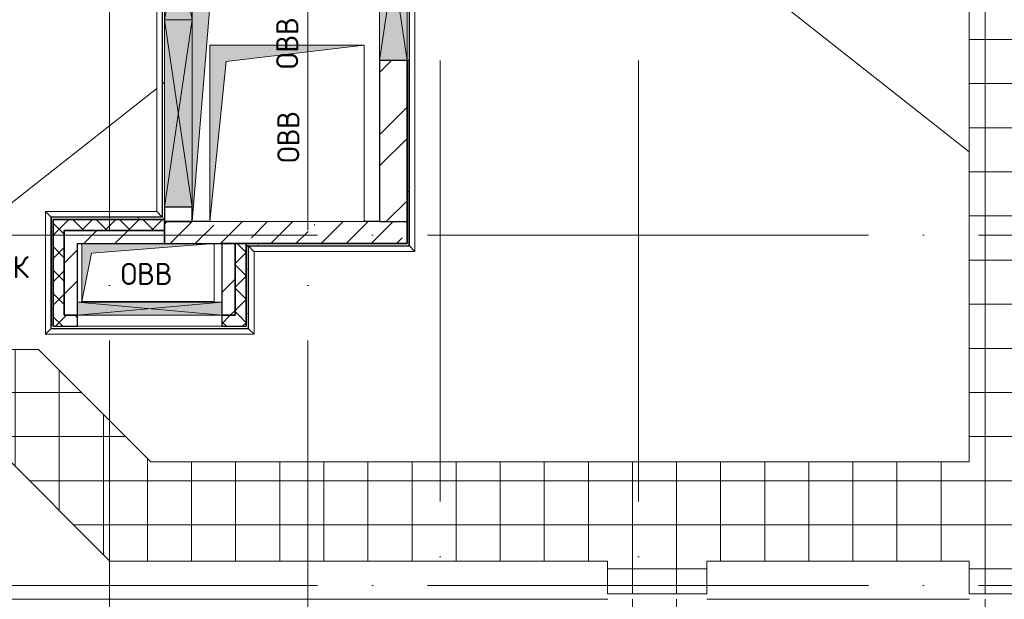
# Model space of a CAD drawing. Header units: millimetres. Extents: x -30540 to 150652, y -11730 to 123410.
# Tile 75 of 113: x 94041 to 102974, y 36525 to 41780. Entities that reach past the tile are written whole.
import ezdxf

# ---------------------------------------------------------------- set-up
doc = ezdxf.new("R2010")
doc.units = ezdxf.units.MM
doc.linetypes.add('ADSK_Линия сетки', pattern=[5000, 4000, -500, 0, -500])
for name, color, linetype, lineweight in [('A-____-NOTE-TEXT', 7, 'Continuous', 18), ('A-GENM-____-OTLN', 7, 'Continuous', 18), ('A-GLAZ-____-MCUT', 7, 'Continuous', 9), ('A-GLAZ-____-OTLN', 7, 'Continuous', 18), ('A-ROOF-____-OTLN', 7, 'Continuous', 18), ('A-ROOF-____-PATT', 7, 'Continuous', 18), ('A-WALL-____-MCUT', 7, 'Continuous', 40), ('A-WALL-____-OTLN', 7, 'Continuous', 18), ('A-WALL-____-PATT', 7, 'Continuous', 40), ('I-WALL-____-MCUT', 7, 'Continuous', 40), ('I-WALL-____-OTLN', 7, 'Continuous', 18), ('M-EQPM-____-OTLN', 7, 'Continuous', 18), ('S-GRID-____-OTLN', 7, 'Continuous', 9)]:
    doc.layers.add(name, color=color, linetype=linetype, lineweight=lineweight)
doc.styles.add('GOST Common', font='GOST_Common.ttf', dxfattribs={"height": 200})
pattern_1 = [(45, (0, 0), (-424.264, 424.264), []), (45, (0, 282.8), (-424.264, 424.264), [])]
pattern_2 = [(45, (0, 0), (-106.06602, 106.06602), []), (135, (0, 0), (-106.06602, -106.06602), [])]
pattern_3 = [(0, (0, 0), (0, 400), []), (90, (0, 0), (-400, 2e-14), [])]
pattern_4 = [(0, (0, 0), (406.4, 101.6), [6.706, -298.094, 6.706, -298.094, -1625.6]), (0, (0, 0), (406.4, 101.6), [-609.6, 6.706, -602.894, 6.706, -298.094, -711.2]), (0, (0, 0), (406.4, 101.6), [-1524, 6.706, -196.494, 6.706, -501.294]), (120, (152.4, 50.8), (-291.18818, 301.15272), [6.706, -298.094, 6.706, -298.094, -1625.6]), (120, (152.4, 50.8), (-291.18818, 301.15272), [-609.6, 6.706, -602.894, 6.706, -298.094, -711.2]), (120, (152.4, 50.8), (-291.18818, 301.15272), [-1524, 6.706, -196.494, 6.706, -501.294]), (240, (203.2, 254), (-115.21182, -402.75272), [6.706, -298.094, 6.706, -298.094, -1625.6]), (240, (203.2, 254), (-115.21182, -402.75272), [-609.6, 6.706, -602.894, 6.706, -298.094, -711.2]), (240, (203.2, 254), (-115.21182, -402.75272), [-1524, 6.706, -196.494, 6.706, -501.294])]

# ---------------------------------------------------------------- blocks, each defined once
blk = doc.blocks.new('АР_Канал вертикальный прямоугольный - ОВВ-5948128-Кровля ЭЛ')
at = {"layer": 'M-EQPM-____-OTLN', "lineweight": 13, "true_color": 0xe2e2e2}
blk.add_hatch(color=254, dxfattribs=at).paths.add_polyline_path([(-600, -262.5), (-513.8, 176.3), (600, 262.5), (-600, 262.5)])
at = {"layer": 'M-EQPM-____-OTLN', "color": 253, "lineweight": 13, "true_color": 0xaaaaaa}
for p, q in [((-600, 262.5), (-600, -262.5)), ((-600, 262.5), (-600, -262.5)), ((-600, -262.5), (-600, 262.5)), ((-513.8, 176.3), (600, 262.5)), ((-513.8, 176.3), (600, 262.5)), ((600, -262.5), (600, 262.5)), ((600, 262.5), (600, -262.5)), ((-600, -262.5), (-513.8, 176.3)), ((-600, -262.5), (-513.8, 176.3)), ((-600, -262.5), (600, -262.5)), ((600, -262.5), (-600, -262.5))]:
    blk.add_line(p, q, dxfattribs=at)
blk = doc.blocks.new('АР_Отверстие прямоугольное - ОВВ-6694282-Кровля ЭЛ')
at = {"layer": 'A-GLAZ-____-OTLN', "lineweight": 13, "true_color": 0xf0f0f0}
blk.add_hatch(color=7, dxfattribs=at).paths.add_polyline_path([(-725, -125), (975, -125), (975, 125), (-725, 125)])
at = {"layer": 'A-GLAZ-____-MCUT', "color": 253, "lineweight": 15, "true_color": 0xaaaaaa}
for p, q in [((-725, 125), (-725, -125)), ((975, 125), (975, -125))]:
    blk.add_line(p, q, dxfattribs=at)
at = {"layer": 'A-GLAZ-____-OTLN', "color": 253, "lineweight": 5, "true_color": 0xaaaaaa}
for p, q in [((975, 125), (-725, -125)), ((-725, 125), (975, -125))]:
    blk.add_line(p, q, dxfattribs=at)
at = {"layer": 'A-GLAZ-____-OTLN', "color": 253, "lineweight": 13, "true_color": 0xaaaaaa}
for p, q in [((975, 125), (-725, 125)), ((-725, 125), (-725, -125)), ((975, -125), (975, 125)), ((-725, -125), (975, -125))]:
    blk.add_line(p, q, dxfattribs=at)
blk = doc.blocks.new('АР_Отверстие прямоугольное - ОВВ-6928145-Кровля ЭЛ')
at = {"layer": 'A-GLAZ-____-OTLN', "lineweight": 13, "true_color": 0xf0f0f0}
blk.add_hatch(color=7, dxfattribs=at).paths.add_polyline_path([(-545, -125), (795, -125), (795, 125), (-545, 125)])
at = {"layer": 'A-GLAZ-____-MCUT', "color": 253, "lineweight": 15, "true_color": 0xaaaaaa}
for p, q in [((-545, 125), (-545, -125)), ((795, 125), (795, -125))]:
    blk.add_line(p, q, dxfattribs=at)
at = {"layer": 'A-GLAZ-____-OTLN', "color": 253, "lineweight": 5, "true_color": 0xaaaaaa}
for p, q in [((795, 125), (-545, -125)), ((-545, 125), (795, -125))]:
    blk.add_line(p, q, dxfattribs=at)
at = {"layer": 'A-GLAZ-____-OTLN', "color": 253, "lineweight": 13, "true_color": 0xaaaaaa}
for p, q in [((795, 125), (-545, 125)), ((-545, 125), (-545, -125)), ((795, -125), (795, 125)), ((-545, -125), (795, -125))]:
    blk.add_line(p, q, dxfattribs=at)
blk = doc.blocks.new('АР_Отверстие прямоугольное - ОВВ-6927948-Кровля ЭЛ')
at = {"layer": 'A-GLAZ-____-OTLN', "lineweight": 13, "true_color": 0xf0f0f0}
blk.add_hatch(color=7, dxfattribs=at).paths.add_polyline_path([(-725, -125), (975, -125), (975, 125), (-725, 125)])
at = {"layer": 'A-GLAZ-____-MCUT', "color": 253, "lineweight": 15, "true_color": 0xaaaaaa}
for p, q in [((-725, 125), (-725, -125)), ((975, 125), (975, -125))]:
    blk.add_line(p, q, dxfattribs=at)
at = {"layer": 'A-GLAZ-____-OTLN', "color": 253, "lineweight": 5, "true_color": 0xaaaaaa}
for p, q in [((975, 125), (-725, -125)), ((-725, 125), (975, -125))]:
    blk.add_line(p, q, dxfattribs=at)
at = {"layer": 'A-GLAZ-____-OTLN', "color": 253, "lineweight": 13, "true_color": 0xaaaaaa}
for p, q in [((975, 125), (-725, 125)), ((-725, 125), (-725, -125)), ((975, -125), (975, 125)), ((-725, -125), (975, -125))]:
    blk.add_line(p, q, dxfattribs=at)
blk = doc.blocks.new('АР_Отверстие прямоугольное - ОВВ-6694296-Кровля ЭЛ')
at = {"layer": 'A-GLAZ-____-OTLN', "lineweight": 13, "true_color": 0xf0f0f0}
blk.add_hatch(color=7, dxfattribs=at).paths.add_polyline_path([(780, -60), (780, 60), (-530, 60), (-530, -60), (112.3, -60)])
at = {"layer": 'A-GLAZ-____-MCUT', "color": 253, "lineweight": 15, "true_color": 0xaaaaaa}
for p, q in [((-530, 60), (-530, -60)), ((780, 60), (780, -60))]:
    blk.add_line(p, q, dxfattribs=at)
at = {"layer": 'A-GLAZ-____-OTLN', "color": 253, "lineweight": 5, "true_color": 0xaaaaaa}
for p, q in [((780, 60), (-530, -60)), ((-530, 60), (780, -60))]:
    blk.add_line(p, q, dxfattribs=at)
at = {"layer": 'A-GLAZ-____-OTLN', "color": 253, "lineweight": 13, "true_color": 0xaaaaaa}
for p, q in [((780, 60), (-530, 60)), ((-530, 60), (-530, -60)), ((780, -60), (780, 60)), ((-530, -60), (780, -60))]:
    blk.add_line(p, q, dxfattribs=at)
blk = doc.blocks.new('АР_Канал вертикальный прямоугольный1 - ОВВ-6163461-Кровля ЭЛ')
at = {"layer": 'M-EQPM-____-OTLN', "lineweight": 13, "true_color": 0xe2e2e2}
blk.add_hatch(color=254, dxfattribs=at).paths.add_polyline_path([(1650, -850), (-1400, -600), (-1650, 850), (-1650, -850), (1520, -850)])
at = {"layer": 'M-EQPM-____-OTLN', "color": 253, "lineweight": 13, "true_color": 0xaaaaaa}
for p, q in [((-1650, 850), (-1400, -600)), ((-1650, 850), (-1400, -600)), ((-1510, 850), (190, 850)), ((190, 850), (-1510, 850)), ((-1400, -600), (1650, -850)), ((-1400, -600), (1650, -850)), ((1520, -850), (-180, -850)), ((1520, -850), (-180, -850)), ((-180, -850), (1520, -850))]:
    blk.add_line(p, q, dxfattribs=at)
blk = doc.blocks.new('АР_Канал вертикальный прямоугольный1 - ОВВ-6942871-Кровля ЭЛ')
at = {"layer": 'M-EQPM-____-OTLN', "lineweight": 13, "true_color": 0xe2e2e2}
blk.add_hatch(color=254, dxfattribs=at).paths.add_polyline_path([(800, -700), (-650, -550), (-800, 700), (-800, -700), (-364, -700)])
at = {"layer": 'M-EQPM-____-OTLN', "color": 253, "lineweight": 13, "true_color": 0xaaaaaa}
for p, q in [((-800, 700), (-650, -550)), ((-800, 700), (-650, -550)), ((-800, -700), (-800, 700)), ((-800, 700), (800, 700)), ((-800, -700), (-800, 700)), ((800, 700), (-800, 700)), ((-800, 700), (-800, -700)), ((800, 700), (800, -700)), ((800, -700), (800, 700)), ((-650, -550), (800, -700)), ((-650, -550), (800, -700)), ((800, -700), (-800, -700)), ((800, -700), (-800, -700)), ((-800, -700), (800, -700))]:
    blk.add_line(p, q, dxfattribs=at)
blk = doc.blocks.new('_GM_Dt-St-D_Фартук гнутый из оцинкованной стали_Пристенный_Тип 1__c-верхняя кромка с отгибом_ - ФС-1_3_50х70У100-1_5_t__RAL7016-V106-Кровля ЭЛ')
at = {"layer": 'A-GENM-____-OTLN', "color": 253, "lineweight": 13, "true_color": 0xaaaaaa}
for p, q in [((0, -50), (50, 0)), ((50, 1.5), (50, 0)), ((1063, 0), (50, 0)), ((1063, 1.5), (1041.5, 1.5)), ((1063, 0), (1063, 1.5)), ((1113, -50), (0, -50)), ((1063, 0), (1113, -50))]:
    blk.add_line(p, q, dxfattribs=at)
blk = doc.blocks.new('_GM_Dt-St-D_Фартук гнутый из оцинкованной стали_Пристенный_Тип 1__c-верхняя кромка с отгибом_ - ФС-1_3_50х70У100-1_5_t__RAL7016-V107-Кровля ЭЛ')
at = {"layer": 'A-GENM-____-OTLN', "color": 253, "lineweight": 13, "true_color": 0xaaaaaa}
for p, q in [((50, 1.5), (50, 0)), ((1821.5, 1.5), (50, 1.5)), ((1843, 0), (50, 0)), ((1843, 0), (1843, 1.5)), ((1843, 0), (1893, -50)), ((0, -50), (50, 0)), ((1893, -50), (0, -50))]:
    blk.add_line(p, q, dxfattribs=at)
blk = doc.blocks.new('_GM_Dt-St-D_Фартук гнутый из оцинкованной стали_Пристенный_Тип 1__c-верхняя кромка с отгибом_ - ФС-1_3_50х70У100-1_5_t__RAL7016-6724540-Кровля ЭЛ')
at = {"layer": 'A-GENM-____-OTLN', "color": 253, "lineweight": 13, "true_color": 0xaaaaaa}
for p, q in [((0, 50), (1010, 50)), ((50, 0), (0, 50)), ((50, 0), (1058.5, 0)), ((50, 0), (50, -1.5))]:
    blk.add_line(p, q, dxfattribs=at)
blk = doc.blocks.new('_GM_Dt-St-D_Фартук гнутый из оцинкованной стали_Пристенный_Тип 1__c-верхняя кромка с отгибом_ - ФС-1_3_50х70У100-1_5_t__RAL7016-6724324-Кровля ЭЛ')
at = {"layer": 'A-GENM-____-OTLN', "color": 253, "lineweight": 13, "true_color": 0xaaaaaa}
for p, q in [((3, 0), (751.5, 0)), ((51.5, 50), (801.5, 50)), ((801.5, 50), (751.5, 0)), ((751.5, -1.5), (751.5, 0))]:
    blk.add_line(p, q, dxfattribs=at)
blk = doc.blocks.new('_GM_Dt-St-D_Фартук гнутый из оцинкованной стали_Пристенный_Тип 1__c-верхняя кромка с отгибом_ - ФС-1_3_50х70У100-1_5_t__RAL7016-6724416-Кровля ЭЛ')
at = {"layer": 'A-GENM-____-OTLN', "color": 253, "lineweight": 13, "true_color": 0xaaaaaa}
for p, q in [((1461.5, 0), (0, 0)), ((50, -50), (0, 0)), ((1461.5, 0), (1461.5, 1.5)), ((1461.5, 0), (1511.5, -50)), ((1511.5, -50), (50, -50))]:
    blk.add_line(p, q, dxfattribs=at)
blk = doc.blocks.new('_GM_Dt-St-D_Фартук гнутый из оцинкованной стали_Пристенный_Тип 1__c-верхняя кромка с отгибом_ - ФС-1_3_50х70У100-1_5_t__RAL7016-6724736-Кровля ЭЛ')
at = {"layer": 'A-GENM-____-OTLN', "color": 253, "lineweight": 13, "true_color": 0xaaaaaa}
for p, q in [((0, 50), (3893, 50)), ((50, 0), (0, 50)), ((50, 0), (3843, 0)), ((50, 0), (50, -1.5)), ((3893, 50), (3843, 0)), ((3843, -1.5), (3843, 0))]:
    blk.add_line(p, q, dxfattribs=at)
blk = doc.blocks.new('_GM_Dt-St-D_Фартук гнутый из оцинкованной стали_Пристенный_Тип 1__c-верхняя кромка с отгибом_ - ФС-1_3_50х70У100-1_5_t__RAL7016-6724656-Кровля ЭЛ')
at = {"layer": 'A-GENM-____-OTLN', "color": 253, "lineweight": 13, "true_color": 0xaaaaaa}
for p, q in [((50, 1.5), (50, 0)), ((3581.5, 0), (50, 0)), ((3581.5, 1.5), (71.5, 1.5)), ((3581.5, 0), (3531.5, -50)), ((0, -50), (50, 0)), ((3531.5, -50), (0, -50))]:
    blk.add_line(p, q, dxfattribs=at)
blk = doc.blocks.new('Наметкина 10_РД_АР_К4_отсоединено_rvt-1-Кровля ЭЛ')
at = {"layer": 'A-ROOF-____-PATT', "lineweight": 5, "true_color": 0xd2d2d2}
h = blk.add_hatch(dxfattribs=at)
h.set_pattern_fill('FP_22', color=254, style=0, pattern_type=2)
h.set_pattern_definition(pattern_3)
h.paths.add_polyline_path([(103556.9, 36575), (103556.9, 44496.5), (101965.3, 44496.5), (101965.3, 48330), (101226.8, 48330), (101226.8, 48258.5), (101065.3, 48258.5), (101065.3, 43596.5), (102656.9, 43596.5), (102656.9, 37770), (95231.4, 37770), (94212.3, 38789.1), (91335.3, 38789.1), (91335.3, 37889.1), (93839.5, 37889.1), (94858.6, 36870), (99374.1, 36870), (99374.1, 36575), (100274.1, 36575), (100274.1, 36870), (102656.9, 36870), (102656.9, 36575)])
h.paths.add_polyline_path([(91235.3, 37889.1), (91235.3, 38789.1), (90982.3, 38789.1), (90982.3, 37889.1)])
h = blk.add_hatch(dxfattribs=at)
h.set_pattern_fill('FP_22', color=254, style=0, pattern_type=2)
h.set_pattern_definition(pattern_3)
h.paths.add_polyline_path([(103145.3, 12249.9), (104045.3, 12249.9), (104045.3, 19755), (106355.3, 19755), (106355.3, 29125), (103558.6, 29125), (103558.6, 36525), (102658.6, 36525), (102658.6, 28225), (105457, 28225), (105455.3, 26225), (99313.8, 26225), (99313.8, 30946.5), (100275.8, 30946.5), (100275.8, 36525), (99375.8, 36525), (99375.8, 31775), (98176.8, 31775), (98176.8, 28705), (98125.3, 28755), (98125.3, 28635), (97585.3, 28635), (97584.9, 27486.5), (98176.8, 27486.5), (98176.8, 25304.5), (103455.3, 25304.5), (103455.3, 23720), (105455.3, 23720), (105455.3, 20655), (98589.6, 20655), (98589.6, 19585), (98594.5, 19554.1), (98608.7, 19526.2), (98630.8, 19504.1), (98658.7, 19489.9), (98689.6, 19485), (98855.3, 19485), (98855.3, 19755), (98935.3, 19755), (98935.3, 19775), (99775.3, 19775), (99775.3, 19755), (103145.3, 19755), (103145.3, 17983.6)])
h.paths.add_polyline_path([(95305.3, 12249.9), (96205.3, 12249.9), (96205.3, 13710), (98855.3, 13710), (98855.3, 19385), (98689.6, 19385), (98645.1, 19390), (98602.8, 19404.8), (98564.9, 19428.6), (98533.2, 19460.3), (98509.4, 19498.2), (98494.6, 19540.5), (98489.6, 19585), (98489.6, 20655), (97955.3, 20655), (97955.3, 14610), (95305.3, 14610)])
h.paths.add_polyline_path([(98007, 28655), (98105.3, 28655), (98105.3, 28685), (98007, 28685)])
at = {"layer": 'A-WALL-____-PATT', "lineweight": 5, "true_color": 0xaaaaaa}
h = blk.add_hatch(dxfattribs=at)
h.set_pattern_fill('FP_24', color=253, style=0, pattern_type=2)
h.set_pattern_definition(pattern_4)
h.paths.add_polyline_path([(97575.3, 39750), (97575.3, 41410), (97555.3, 41410), (97555.3, 39750)])
h.paths.add_polyline_path([(97575.3, 43110), (97575.3, 43520), (97555.3, 43520), (97555.3, 43110)])
h = blk.add_hatch(dxfattribs=at)
h.set_pattern_fill('FP_20', color=253, style=0, pattern_type=2)
h.set_pattern_definition(pattern_1)
h.paths.add_polyline_path([(97555.3, 39950), (97555.3, 41410), (97305.3, 41410), (97305.3, 39950)])
h.paths.add_polyline_path([(97555.3, 43110), (97555.3, 43500), (97305.3, 43500), (97305.3, 43110)])
h = blk.add_hatch(dxfattribs=at)
h.set_pattern_fill('FP_20', color=253, style=0, pattern_type=2)
h.set_pattern_definition(pattern_1)
h.paths.add_polyline_path([(95355.3, 39950), (95605.3, 39950), (95605.3, 40080), (95355.3, 40080)])
h.paths.add_polyline_path([(95355.3, 43120), (95605.3, 43120), (95605.3, 43250), (95355.3, 43250)])
h = blk.add_hatch(dxfattribs=at)
h.set_pattern_fill('FP_24', color=253, style=0, pattern_type=2)
h.set_pattern_definition(pattern_4)
h.paths.add_polyline_path([(94345.3, 39000), (94345.3, 39990), (94325.3, 39990), (94325.3, 39000)])
h = blk.add_hatch(dxfattribs=at)
h.set_pattern_fill('FP_24', color=253, style=0, pattern_type=2)
h.set_pattern_definition(pattern_4)
h.paths.add_polyline_path([(94345.3, 39970), (95355.3, 39970), (95355.3, 39990), (94345.3, 39990)])
h = blk.add_hatch(dxfattribs=at)
h.set_pattern_fill('FP_21', color=253, style=0, pattern_type=2)
h.set_pattern_definition(pattern_2)
h.paths.add_polyline_path([(94445.3, 39000), (94445.3, 39970), (94345.3, 39970), (94345.3, 39000)])
h = blk.add_hatch(dxfattribs=at)
h.set_pattern_fill('FP_21', color=253, style=0, pattern_type=2)
h.set_pattern_definition(pattern_2)
h.paths.add_polyline_path([(94445.3, 39870), (95355.3, 39870), (95355.3, 39970), (94445.3, 39970)])
h = blk.add_hatch(dxfattribs=at)
h.set_pattern_fill('FP_19', color=253, style=0, pattern_type=2)
h.set_pattern_definition([(45, (0, 0), (-228.0985, 228.0985), []), (45, (228.1, 0), (-228.0985, 228.0985), [403.225, -80.645, 6.706, -73.939])])
h.paths.add_polyline_path([(97555.3, 39750), (97555.3, 39950), (95355.3, 39950), (95355.3, 39750), (97251.2, 39750)])
h = blk.add_hatch(dxfattribs=at)
h.set_pattern_fill('FP_20', color=253, style=0, pattern_type=2)
h.set_pattern_definition(pattern_1)
h.paths.add_polyline_path([(94565.3, 39100), (94565.3, 39870), (94445.3, 39870), (94445.3, 39100)])
h = blk.add_hatch(dxfattribs=at)
h.set_pattern_fill('FP_20', color=253, style=0, pattern_type=2)
h.set_pattern_definition(pattern_1)
h.paths.add_polyline_path([(95355.3, 39750), (95355.3, 39870), (94565.3, 39870), (94565.3, 39750), (95207.6, 39750)])
h = blk.add_hatch(dxfattribs=at)
h.set_pattern_fill('FP_20', color=253, style=0, pattern_type=2)
h.set_pattern_definition(pattern_1)
h.paths.add_polyline_path([(95995.3, 39100), (95995.3, 39750), (95875.3, 39750), (95875.3, 39100)])
h = blk.add_hatch(dxfattribs=at)
h.set_pattern_fill('FP_21', color=253, style=0, pattern_type=2)
h.set_pattern_definition(pattern_2)
h.paths.add_polyline_path([(96095.3, 39100), (96095.3, 39750), (95995.3, 39750), (95995.3, 39100)])
h = blk.add_hatch(dxfattribs=at)
h.set_pattern_fill('FP_24', color=253, style=0, pattern_type=2)
h.set_pattern_definition(pattern_4)
h.paths.add_polyline_path([(96095.3, 39730), (97575.3, 39730), (97575.3, 39750), (96095.3, 39750)])
h = blk.add_hatch(dxfattribs=at)
h.set_pattern_fill('FP_24', color=253, style=0, pattern_type=2)
h.set_pattern_definition(pattern_4)
h.paths.add_polyline_path([(96115.3, 38980), (96115.3, 39730), (96095.3, 39730), (96095.3, 38980)])
h = blk.add_hatch(dxfattribs=at)
h.set_pattern_fill('FP_21', color=253, style=0, pattern_type=2)
h.set_pattern_definition(pattern_2)
h.paths.add_polyline_path([(96095.3, 39000), (96095.3, 39100), (95875.3, 39100), (95875.3, 39000)])
h.paths.add_polyline_path([(94565.3, 39000), (94565.3, 39100), (94445.3, 39100), (94445.3, 39000)])
at = {"layer": 'A-ROOF-____-OTLN', "color": 253, "lineweight": 13, "true_color": 0xaaaaaa}
for p, q in [((102656.9, 37770), (102656.9, 43596.5)), ((100307.6, 42433.5), (102656.9, 40582.2)), ((95335.3, 41198.1), (95355.3, 41213.9)), ((92278.4, 38789.1), (95283.8, 41157.5)), ((91335.3, 38789.1), (94212.3, 38789.1)), ((94212.3, 38789.1), (95231.4, 37770)), ((94858.6, 36870), (93839.5, 37889.1)), ((95231.4, 37770), (102656.9, 37770)), ((99374.1, 36870), (94858.6, 36870)), ((99374.1, 36575), (99374.1, 36870)), ((100274.1, 36870), (100274.1, 36575)), ((102656.9, 36870), (100274.1, 36870)), ((102656.9, 36575), (102656.9, 36870)), ((100274.1, 36575), (99374.1, 36575)), ((103556.9, 36575), (102656.9, 36575)), ((99375.8, 36525), (91335.3, 36525)), ((91335.3, 36525), (99375.8, 36525)), ((102658.6, 36525), (100275.8, 36525)), ((100275.8, 36525), (102658.6, 36525))]:
    blk.add_line(p, q, dxfattribs=at)
at = {"layer": 'A-WALL-____-MCUT', "color": 253, "lineweight": 30, "true_color": 0xaaaaaa}
for p, q in [((97555.3, 41410), (97555.3, 39750)), ((97575.3, 41410), (97555.3, 41410)), ((97575.3, 39750), (97575.3, 41410)), ((94345.3, 39990), (94325.3, 39990)), ((94325.3, 39990), (94325.3, 39000)), ((95335.3, 39990), (94345.3, 39990)), ((94345.3, 39970), (94345.3, 39000)), ((94445.3, 39970), (94345.3, 39970)), ((94345.3, 39000), (94345.3, 39970)), ((94345.3, 39970), (95355.3, 39970)), ((95355.3, 39970), (94445.3, 39970)), ((95355.3, 39970), (95355.3, 39990)), ((95355.3, 39870), (95355.3, 39970)), ((95765.3, 39950), (95355.3, 39950)), ((95355.3, 39950), (95355.3, 39750)), ((97305.3, 39950), (97165.3, 39950)), ((97305.3, 39950), (97555.3, 39950)), ((97555.3, 39750), (97555.3, 39950)), ((94445.3, 39100), (94445.3, 39870)), ((94445.3, 39870), (95355.3, 39870)), ((95355.3, 39750), (96095.3, 39750)), ((96095.3, 39750), (95995.3, 39750)), ((95995.3, 39750), (95995.3, 39100)), ((96095.3, 39750), (97555.3, 39750)), ((96095.3, 39100), (96095.3, 39750)), ((96095.3, 39750), (96095.3, 39730)), ((97555.3, 39750), (96095.3, 39750)), ((96095.3, 39730), (97575.3, 39730)), ((96095.3, 39730), (96095.3, 39000)), ((96115.3, 39730), (96095.3, 39730)), ((96115.3, 38980), (96115.3, 39730)), ((97575.3, 39730), (97575.3, 39750)), ((94565.3, 39100), (94445.3, 39100)), ((94565.3, 39000), (94565.3, 39100)), ((95995.3, 39100), (95875.3, 39100)), ((95875.3, 39100), (95875.3, 39000)), ((96095.3, 39000), (96095.3, 39100)), ((94345.3, 39000), (94445.3, 39000)), ((94445.3, 39000), (94565.3, 39000)), ((95875.3, 39000), (96095.3, 39000)), ((96095.3, 38980), (96115.3, 38980))]:
    blk.add_line(p, q, dxfattribs=at)
at = {"layer": 'A-WALL-____-OTLN', "color": 253, "lineweight": 13, "true_color": 0xaaaaaa}
for p, q in [((97555.3, 41410), (97555.3, 43110)), ((97575.3, 43110), (97575.3, 41410)), ((97575.3, 41410), (97555.3, 41410)), ((94565.3, 39000), (94565.3, 39100)), ((94565.3, 39100), (95875.3, 39100)), ((95875.3, 39100), (95875.3, 39000)), ((95875.3, 39000), (94565.3, 39000))]:
    blk.add_line(p, q, dxfattribs=at)
at = {"layer": 'I-WALL-____-MCUT', "color": 253, "lineweight": 30, "true_color": 0xaaaaaa}
for p, q in [((97555.3, 41410), (97305.3, 41410)), ((97305.3, 41410), (97305.3, 39950)), ((97555.3, 39950), (97555.3, 41410)), ((95355.3, 40080), (95355.3, 39950)), ((95605.3, 40080), (95355.3, 40080)), ((95605.3, 39950), (95605.3, 40080)), ((95355.3, 39950), (95605.3, 39950)), ((94445.3, 39870), (94445.3, 39100)), ((94565.3, 39870), (94445.3, 39870)), ((95355.3, 39870), (94565.3, 39870)), ((95355.3, 39750), (95355.3, 39870)), ((94565.3, 39220), (94565.3, 39750)), ((94565.3, 39750), (95355.3, 39750)), ((95995.3, 39750), (95875.3, 39750)), ((95875.3, 39750), (95875.3, 39220)), ((95995.3, 39100), (95995.3, 39750)), ((94565.3, 39100), (94565.3, 39220)), ((95875.3, 39220), (95875.3, 39100)), ((94445.3, 39100), (94565.3, 39100)), ((95875.3, 39100), (95995.3, 39100))]:
    blk.add_line(p, q, dxfattribs=at)
at = {"layer": 'I-WALL-____-OTLN', "color": 253, "lineweight": 13, "true_color": 0xaaaaaa}
for p, q in [((97555.3, 43110), (97555.3, 41410)), ((95355.3, 40080), (95355.3, 41780)), ((95355.3, 41780), (95605.3, 41780)), ((97305.3, 41410), (97555.3, 41410)), ((95355.3, 40080), (95605.3, 40080))]:
    blk.add_line(p, q, dxfattribs=at)
at = {"layer": 'A-GENM-____-OTLN', "color": 253, "lineweight": 13, "true_color": 0xaaaaaa}
for name, p, rotation in [('_GM_Dt-St-D_Фартук гнутый из оцинкованной стали_Пристенный_Тип 1__c-верхняя кромка с отгибом_ - ФС-1_3_50х70У100-1_5_t__RAL7016-6724656-Кровля ЭЛ', (95333.8, 43571.5), 269.9999999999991), ('_GM_Dt-St-D_Фартук гнутый из оцинкованной стали_Пристенный_Тип 1__c-верхняя кромка с отгибом_ - ФС-1_3_50х70У100-1_5_t__RAL7016-6724736-Кровля ЭЛ', (97576.8, 43571.5), 270.0000000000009), ('_GM_Dt-St-D_Фартук гнутый из оцинкованной стали_Пристенный_Тип 1__c-верхняя кромка с отгибом_ - ФС-1_3_50х70У100-1_5_t__RAL7016-V106-Кровля ЭЛ', (94323.8, 40041.5), 269.9999999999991), ('_GM_Dt-St-D_Фартук гнутый из оцинкованной стали_Пристенный_Тип 1__c-верхняя кромка с отгибом_ - ФС-1_3_50х70У100-1_5_t__RAL7016-6724324-Кровля ЭЛ', (96116.8, 39730), 270.0000000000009)]:
    blk.add_blockref(name, p, dxfattribs=dict(at, rotation=rotation))
for name, p in [('_GM_Dt-St-D_Фартук гнутый из оцинкованной стали_Пристенный_Тип 1__c-верхняя кромка с отгибом_ - ФС-1_3_50х70У100-1_5_t__RAL7016-6724540-Кровля ЭЛ', (94273.8, 39991.5)), ('_GM_Dt-St-D_Фартук гнутый из оцинкованной стали_Пристенный_Тип 1__c-верхняя кромка с отгибом_ - ФС-1_3_50х70У100-1_5_t__RAL7016-6724416-Кровля ЭЛ', (96115.3, 39728.5)), ('_GM_Dt-St-D_Фартук гнутый из оцинкованной стали_Пристенный_Тип 1__c-верхняя кромка с отгибом_ - ФС-1_3_50х70У100-1_5_t__RAL7016-V107-Кровля ЭЛ', (94273.8, 38978.5))]:
    blk.add_blockref(name, p, dxfattribs=at)
at = {"layer": 'A-GLAZ-____-OTLN', "color": 253, "lineweight": 13, "true_color": 0xaaaaaa}
for name, p, rotation in [('АР_Отверстие прямоугольное - ОВВ-6928145-Кровля ЭЛ', (95480.3, 42325), 89.99999999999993), ('АР_Отверстие прямоугольное - ОВВ-6694282-Кровля ЭЛ', (97430.3, 42135), 89.9999999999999), ('АР_Отверстие прямоугольное - ОВВ-6927948-Кровля ЭЛ', (95480.3, 40805), 89.99999999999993)]:
    blk.add_blockref(name, p, dxfattribs=dict(at, rotation=rotation))
blk.add_blockref('АР_Отверстие прямоугольное - ОВВ-6694296-Кровля ЭЛ', (95095.3, 39160), dxfattribs=at)
at = {"layer": 'M-EQPM-____-OTLN', "color": 253, "lineweight": 13, "true_color": 0xaaaaaa, "rotation": 270.0000000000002}
for name, p in [('АР_Канал вертикальный прямоугольный1 - ОВВ-6163461-Кровля ЭЛ', (96455.3, 41600)), ('АР_Канал вертикальный прямоугольный1 - ОВВ-6942871-Кровля ЭЛ', (96465.3, 40750))]:
    blk.add_blockref(name, p, dxfattribs=at)
at = {"layer": 'M-EQPM-____-OTLN', "color": 253, "lineweight": 13, "true_color": 0xaaaaaa}
blk.add_blockref('АР_Канал вертикальный прямоугольный - ОВВ-5948128-Кровля ЭЛ', (95205.3, 39487.5), dxfattribs=at)
at = {"layer": 'A-____-NOTE-TEXT', "color": 253, "lineweight": 5, "true_color": 0xaaaaaa, "char_height": 200, "width": 609.282, "attachment_point": 1, "rotation": 90, "style": 'GOST Common'}
for insert in [(96368.1, 41332.2), (96378.1, 40482.2)]:
    blk.add_mtext('ОВВ', dxfattribs=dict(at, insert=insert))
at = {"layer": 'A-____-NOTE-TEXT', "color": 253, "lineweight": 5, "true_color": 0xaaaaaa, "char_height": 200, "attachment_point": 1, "style": 'GOST Common'}
for s, insert, width in [('\\fGOST Common|b0|i0|c204|p34|;К', (93977, 39637.2), 192.405), ('ОВВ', (94957.1, 39574.7), 609.282)]:
    blk.add_mtext(s, dxfattribs=dict(at, insert=insert, width=width))

msp = doc.modelspace()

# ---------------------------------------------------------------- linework, layer by layer
at = {"layer": 'S-GRID-____-OTLN', "color": 253, "linetype": 'ADSK_Линия сетки', "true_color": 0xaaaaaa}
for p, q in [((94855.3, -10130.4), (94855.3, 56550)), ((96655.3, -10130.4), (96655.3, 56550)), ((97855.3, -7590.4), (97855.3, 56550)), ((99655.3, -7590.4), (99655.3, 56550)), ((111741.6, 39825), (78589.2, 39825)), ((111741.6, 36650), (78589.2, 36650))]:
    msp.add_line(p, q, dxfattribs=at)

# ---------------------------------------------------------------- block references
at = {"lineweight": 5}
msp.add_blockref('Наметкина 10_РД_АР_К4_отсоединено_rvt-1-Кровля ЭЛ', (0, 0), dxfattribs=at)

doc.saveas('drawing.dxf')
